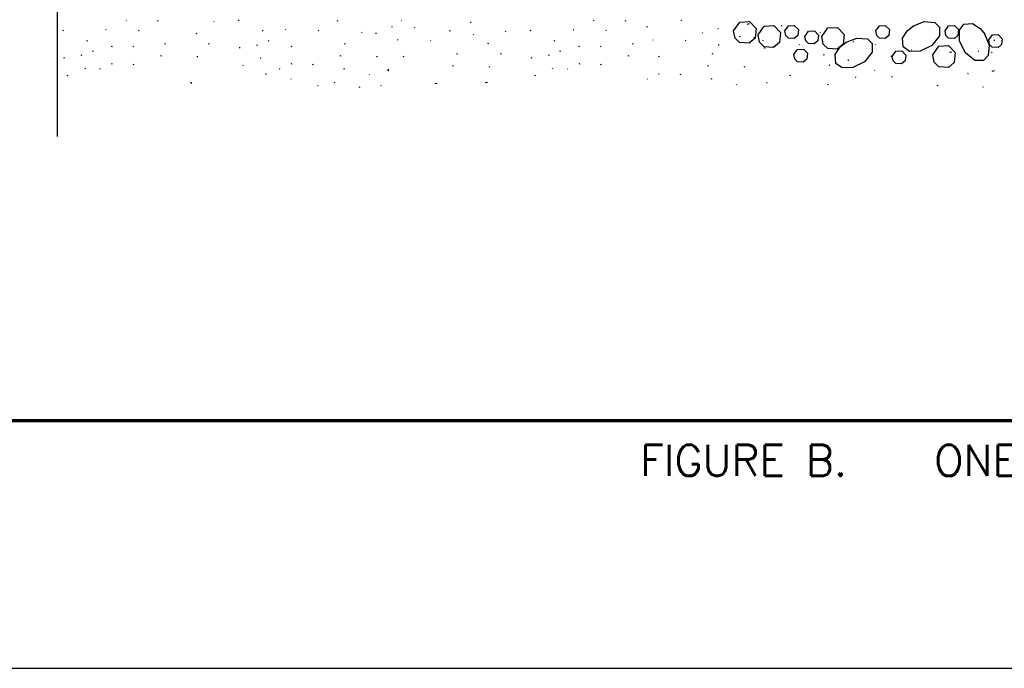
# Model space of a CAD drawing. Extents: x -4.7 to 19.3, y -5.1 to 12.9.
# Tile 4 of 10: x 2.8 to 5.7, y -5.1 to -3.2. Entities that reach past the tile are written whole.
import ezdxf
from ezdxf.enums import TextEntityAlignment as Align

# ---------------------------------------------------------------- set-up
doc = ezdxf.new("R2010")
doc.units = 0
for name, color, linetype in [('29', 7, 'CONTINUOUS'), ('31', 7, 'CONTINUOUS'), ('35', 7, 'CONTINUOUS'), ('50', 7, 'CONTINUOUS')]:
    doc.layers.add(name, color=color, linetype=linetype)
doc.styles.add('ROMANS', font='ROMANS')

msp = doc.modelspace()

# ---------------------------------------------------------------- linework, layer by layer
at = {"layer": '29', "linetype": 'CONTINUOUS'}
msp.add_lwpolyline([(2.865229, -3.510378), (2.865229, -2.363922), (2.755854, -2.336578), (2.974604, -2.309234), (2.865229, -2.281891), (2.865229, -1.804262)], dxfattribs=at)
for centre in [(4.975413, -3.211502), (5.006663, -3.242752)]:
    msp.add_circle(centre, 0.000625, dxfattribs=at)
at = {"layer": '31', "linetype": 'CONTINUOUS'}
for p, q in [((3.074268, -3.160887), (3.072805, -3.159424)), ((3.169939, -3.160363), (3.166924, -3.161018)), ((3.413672, -3.160154), (3.41465, -3.157232)), ((3.714023, -3.160363), (3.711009, -3.161018)), ((3.90682, -3.160604), (3.905354, -3.159143)), ((4.49006, -3.160887), (4.488595, -3.159424)), ((4.585729, -3.160363), (4.582716, -3.161018)), ((4.755486, -3.160887), (4.754021, -3.159424)), ((2.881814, -3.19074), (2.882792, -3.187818)), ((3.012633, -3.188474), (3.011167, -3.187012)), ((3.1119, -3.190651), (3.110435, -3.18919)), ((3.339544, -3.163451), (3.338079, -3.16199)), ((3.487549, -3.190284), (3.484534, -3.190938)), ((3.556716, -3.188474), (3.555251, -3.187012)), ((3.655984, -3.190651), (3.654518, -3.18919)), ((3.878987, -3.178141), (3.876057, -3.179599)), ((3.947578, -3.182315), (3.946112, -3.180852)), ((4.116307, -3.16626), (4.117286, -3.163339)), ((4.297604, -3.19074), (4.298583, -3.187818)), ((4.428423, -3.188474), (4.426958, -3.187012)), ((4.52769, -3.190651), (4.526227, -3.18919)), ((4.651836, -3.178141), (4.648906, -3.179599)), ((4.867315, -3.185505), (4.865852, -3.184042)), ((4.959721, -3.169521), (4.952359, -3.171112)), ((5.058128, -3.176477), (5.059107, -3.173552)), ((3.285536, -3.199598), (3.286516, -3.196674)), ((3.503689, -3.222271), (3.504667, -3.219346)), ((3.788063, -3.196599), (3.786596, -3.195137)), ((3.82962, -3.199598), (3.830599, -3.196674)), ((3.896565, -3.21906), (3.895102, -3.217598)), ((3.995833, -3.221237), (3.994368, -3.219776)), ((4.053872, -3.190949), (4.050859, -3.191604)), ((4.126025, -3.203742), (4.12456, -3.202279)), ((4.223478, -3.194036), (4.222013, -3.192576)), ((4.669414, -3.21906), (4.667948, -3.217598)), ((4.768681, -3.221237), (4.767216, -3.219776)), ((4.818212, -3.198237), (4.81919, -3.19531)), ((4.931354, -3.209115), (4.932333, -3.206193)), ((5.002938, -3.221219), (5.001471, -3.219754)), ((5.176203, -3.196091), (5.174737, -3.194629)), ((5.704057, -3.21952), (5.701044, -3.220174)), ((2.955693, -3.22087), (2.952677, -3.221523)), ((2.971831, -3.252857), (2.97281, -3.249932)), ((3.029266, -3.239036), (3.030243, -3.236113)), ((3.095682, -3.239456), (3.094219, -3.237992)), ((3.191478, -3.230878), (3.192456, -3.227956)), ((3.323704, -3.230878), (3.324682, -3.227956)), ((3.418031, -3.241964), (3.415017, -3.242617)), ((3.469563, -3.234958), (3.47054, -3.232035)), ((3.573349, -3.239036), (3.574328, -3.236113)), ((3.735563, -3.230878), (3.73654, -3.227956)), ((4.16947, -3.230184), (4.170448, -3.22726)), ((4.371484, -3.22087), (4.368469, -3.221523)), ((4.387622, -3.252857), (4.388602, -3.249932)), ((4.445056, -3.239036), (4.446034, -3.236113)), ((4.511474, -3.239456), (4.510009, -3.237992)), ((4.607268, -3.230878), (4.608247, -3.227956)), ((4.868919, -3.233805), (4.865906, -3.234458)), ((5.038525, -3.236893), (5.03706, -3.235432)), ((5.112651, -3.233596), (5.11363, -3.230674)), ((5.24347, -3.231331), (5.242005, -3.229867)), ((5.276555, -3.225169), (5.275089, -3.223707)), ((5.342737, -3.233505), (5.341273, -3.232044)), ((5.452626, -3.249789), (5.451161, -3.248324)), ((2.886173, -3.272549), (2.883159, -3.273203)), ((2.937704, -3.265544), (2.938682, -3.262621)), ((3.179482, -3.266443), (3.176466, -3.267098)), ((3.289896, -3.269167), (3.28688, -3.269818)), ((3.48131, -3.274973), (3.479845, -3.27351)), ((3.723565, -3.266443), (3.720549, -3.267098)), ((3.833979, -3.269167), (3.830964, -3.269818)), ((3.913198, -3.269622), (3.914177, -3.266699)), ((4.075411, -3.261464), (4.076391, -3.258542)), ((4.207638, -3.261464), (4.208617, -3.258542)), ((4.301964, -3.272549), (4.298951, -3.273203)), ((4.353495, -3.265544), (4.354474, -3.262621)), ((4.595273, -3.266443), (4.592258, -3.267098)), ((4.686047, -3.269622), (4.687025, -3.266699)), ((4.848259, -3.261464), (4.849237, -3.258542)), ((5.186531, -3.263724), (5.183516, -3.264379)), ((5.260103, -3.281893), (5.261081, -3.278969)), ((5.39076, -3.268026), (5.389297, -3.266563)), ((5.573586, -3.255232), (5.566221, -3.256823)), ((5.654865, -3.25374), (5.6534, -3.252277)), ((5.695318, -3.256932), (5.693853, -3.255466)), ((2.949453, -3.305559), (2.947987, -3.304096)), ((2.995055, -3.306848), (2.993589, -3.305385)), ((3.030896, -3.290924), (3.027883, -3.291578)), ((3.094697, -3.29344), (3.095674, -3.290513)), ((3.427305, -3.29616), (3.428283, -3.293237)), ((3.539138, -3.306848), (3.537673, -3.305385)), ((3.574979, -3.290924), (3.571966, -3.291578)), ((3.638781, -3.29344), (3.639759, -3.290513)), ((3.73447, -3.305887), (3.731454, -3.306542)), ((3.864211, -3.311286), (3.868599, -3.306698)), ((4.063415, -3.297029), (4.0604, -3.297684)), ((4.173829, -3.299753), (4.170814, -3.300404)), ((4.365243, -3.305559), (4.363779, -3.304096)), ((4.410845, -3.306848), (4.40938, -3.305385)), ((4.446687, -3.290924), (4.443673, -3.291578)), ((4.510487, -3.29344), (4.511466, -3.290513)), ((4.836263, -3.297029), (4.833247, -3.297684)), ((4.946677, -3.299753), (4.943661, -3.300404)), ((5.202669, -3.295714), (5.203648, -3.292786)), ((5.340797, -3.31088), (5.339331, -3.309418)), ((2.895447, -3.326746), (2.896424, -3.323823)), ((3.495513, -3.322911), (3.496492, -3.319987)), ((3.572829, -3.337536), (3.571365, -3.336074)), ((3.810117, -3.324385), (3.808651, -3.322924)), ((3.868599, -3.311563), (3.864211, -3.311286)), ((4.311237, -3.326746), (4.312216, -3.323823)), ((4.651836, -3.337434), (4.65037, -3.335971)), ((4.687677, -3.32151), (4.684664, -3.322164)), ((4.751478, -3.324026), (4.752456, -3.321099)), ((4.847167, -3.336473), (4.844151, -3.337128)), ((5.084086, -3.326746), (5.085064, -3.323823)), ((5.283693, -3.332309), (5.282228, -3.330846)), ((5.392948, -3.33034), (5.389932, -3.330992)), ((5.623938, -3.321215), (5.622471, -3.31975)), ((5.702068, -3.312372), (5.694704, -3.313964)), ((3.271595, -3.350487), (3.268016, -3.346909)), ((3.654854, -3.357997), (3.653391, -3.356535)), ((3.704654, -3.34777), (3.703189, -3.346305)), ((3.780823, -3.360918), (3.777893, -3.36238)), ((3.845273, -3.357997), (3.843807, -3.356535)), ((4.015204, -3.350003), (4.007841, -3.351591)), ((4.167133, -3.346766), (4.159768, -3.348355)), ((4.922814, -3.354971), (4.921349, -3.35351)), ((5.014044, -3.349082), (5.012579, -3.34762)), ((5.19775, -3.354613), (5.198728, -3.351688)), ((5.530357, -3.357333), (5.531336, -3.35441)), ((5.669768, -3.362005), (5.668305, -3.360543))]:
    msp.add_line(p, q, dxfattribs=at)
for points in [[(4.912747, -3.190316), (4.931135, -3.164161), (4.960477, -3.162495), (4.980888, -3.183645), (4.977935, -3.213285), (4.959806, -3.228365), (4.930822, -3.226273), (4.91719, -3.213039), (4.91276, -3.190316)], [(4.986794, -3.202742), (5.005169, -3.176602), (5.034523, -3.174919), (5.054922, -3.19607), (5.051969, -3.225724), (5.033839, -3.240805), (5.004854, -3.238699), (4.991224, -3.225479), (4.986807, -3.202755)], [(5.06787, -3.190883), (5.078904, -3.175188), (5.096513, -3.17419), (5.10875, -3.186878), (5.106986, -3.204664), (5.096103, -3.213715), (5.078712, -3.212457), (5.070536, -3.204513), (5.067884, -3.190883)], [(5.179698, -3.208258), (5.198073, -3.182117), (5.227427, -3.180435), (5.247826, -3.201586), (5.244872, -3.23124), (5.226743, -3.24632), (5.197759, -3.244215), (5.184128, -3.230995), (5.179712, -3.208271)], [(5.343451, -3.190883), (5.354484, -3.175188), (5.372094, -3.17419), (5.384329, -3.186878), (5.382565, -3.204664), (5.371682, -3.213715), (5.354292, -3.212457), (5.346117, -3.204513), (5.343464, -3.190883)], [(5.455591, -3.176521), (5.48999, -3.162891), (5.521572, -3.165612), (5.536583, -3.179885), (5.536118, -3.20552), (5.513328, -3.234654), (5.478109, -3.252263), (5.444914, -3.252839), (5.426237, -3.239563), (5.424461, -3.213135), (5.439622, -3.189482), (5.456986, -3.175633)], [(5.552891, -3.190883), (5.563923, -3.175188), (5.581533, -3.17419), (5.593768, -3.186878), (5.592005, -3.204664), (5.581122, -3.213715), (5.563732, -3.212457), (5.555556, -3.204513), (5.552904, -3.190883)], [(5.672576, -3.199672), (5.68622, -3.234057), (5.683486, -3.265652), (5.669212, -3.280664), (5.643578, -3.280185), (5.614443, -3.257395), (5.596846, -3.22219), (5.596259, -3.188995), (5.609534, -3.170318), (5.635977, -3.168542), (5.659615, -3.183703), (5.673464, -3.201066)], [(5.128497, -3.20743), (5.139531, -3.191734), (5.157141, -3.190737), (5.169376, -3.203424), (5.167612, -3.221211), (5.156729, -3.230262), (5.139339, -3.229004), (5.131164, -3.22106), (5.12851, -3.20743)], [(5.251664, -3.22616), (5.286063, -3.212529), (5.317643, -3.21525), (5.332656, -3.229523), (5.33219, -3.255159), (5.3094, -3.284293), (5.274181, -3.301902), (5.240986, -3.302477), (5.22231, -3.289201), (5.220533, -3.262773), (5.235695, -3.239121), (5.253057, -3.225271)], [(5.685169, -3.218461), (5.696203, -3.202766), (5.713813, -3.201768), (5.726048, -3.214456), (5.724284, -3.232242), (5.713401, -3.241293), (5.69601, -3.240035), (5.687836, -3.232091), (5.685182, -3.218461)], [(5.095427, -3.262582), (5.106461, -3.246887), (5.12407, -3.245888), (5.136306, -3.258576), (5.134542, -3.276363), (5.123659, -3.285414), (5.106268, -3.284156), (5.098094, -3.276214), (5.09544, -3.262582)], [(5.515908, -3.26341), (5.534283, -3.23727), (5.563635, -3.235589), (5.584034, -3.256738), (5.581081, -3.286393), (5.562953, -3.301473), (5.533969, -3.299367), (5.520337, -3.286146), (5.515922, -3.263424)], [(5.393055, -3.268098), (5.404087, -3.252402), (5.421697, -3.251404), (5.433932, -3.264091), (5.432169, -3.281879), (5.421286, -3.29093), (5.403896, -3.289672), (5.39572, -3.281729), (5.393068, -3.268098)]]:
    msp.add_lwpolyline(points, dxfattribs=at)
at = {"layer": '35', "linetype": 'CONTINUOUS'}
msp.add_lwpolyline([(-4.704357, -5.12197), (19.295643, -5.12197), (19.295643, 12.87803), (-4.704357, 12.87803)], close=True, dxfattribs=at)
at = {"layer": '35', "linetype": 'CONTINUOUS', "const_width": 0.01}
msp.add_lwpolyline([(-3.204357, -4.37197), (18.545643, -4.37197), (18.545643, 12.12803), (-3.204357, 12.12803)], close=True, dxfattribs=at)

# ---------------------------------------------------------------- texts
at = {"layer": '50', "color": 1, "linetype": 'CONTINUOUS', "style": 'ROMANS'}
msp.add_text('FIGURE B.   ONE POSSIBLE DESIGN FOR A CRAWL-SPACE DEPRESSURIZATION SYSTEM', height=0.09375, dxfattribs=at).set_placement((4.629413, -4.445189), align=Align.TOP_LEFT)

doc.saveas('drawing.dxf')
